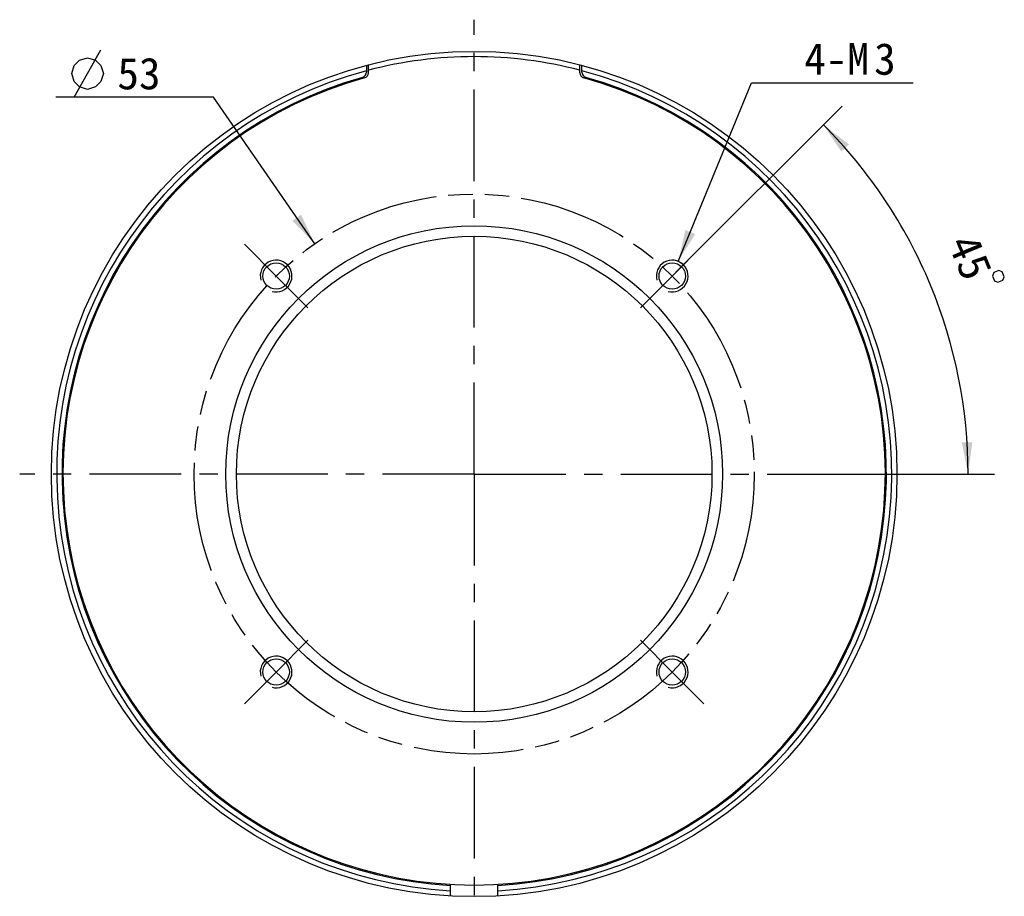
# Model space of a CAD drawing. Header units: millimetres. Extents: x 96 to 203, y 19 to 240.
# Tile 2 of 4: x 96 to 189, y 93 to 176. Entities that reach past the tile are written whole.
import ezdxf
from ezdxf.enums import TextEntityAlignment as Align

# ---------------------------------------------------------------- set-up
doc = ezdxf.new("R2010")
doc.units = ezdxf.units.MM
doc.header["$LTSCALE"] = 23.1
doc.linetypes.add('CENTER', pattern=[0.6, 0.375, -0.075, 0.075, -0.075])
doc.linetypes.add('PHANTOM', pattern=[0.8, 0.45, -0.05, 0.1, -0.05, 0.1, -0.05])
doc.layers.get('0').update_dxf_attribs({"linetype": 'CONTINUOUS'})
for name, color, linetype in [('00_COMPONENTS', 7, 'CONTINUOUS'), ('03_ALL_AXES', 7, 'CONTINUOUS'), ('07_ALL_HOLES', 7, 'CONTINUOUS'), ('51__DRAFT_DIMS', 7, 'CONTINUOUS')]:
    doc.layers.add(name, color=color, linetype=linetype)
doc.styles.get("Standard").update_dxf_attribs({"font": 'simfang.ttf'})
doc.dimstyles.new('DIMSTYLE_1', dxfattribs={"dimtxt": 3, "dimasz": 3, "dimexe": 2.5, "dimexo": 0.5, "dimgap": 3, "dimtad": 1, "dimdec": 1, "dimdsep": 46, "dimtxsty": 'STANDARD', "dimblk": '_FILLED', "dimblk1": '_FILLED', "dimblk2": '_FILLED', "dimcen": 0.09, "dimclrt": 3, "dimazin": 2, "dimtp": 0.5, "dimtm": 0.5, "dimtfac": 1, "dimtdec": -1, "dimtofl": 0, "dimtmove": 0, "dimatfit": 3, "dimldrblk": '_FILLED', "dimfxl": 1, "dimtolj": 1, "dimarcsym": 0})
doc.dimstyles.new('DIMSTYLE_4', dxfattribs={"dimtxt": 3, "dimasz": 3, "dimexe": 2.5, "dimexo": 0.5, "dimtad": 1, "dimdsep": 46, "dimtxsty": 'STANDARD', "dimblk": '_FILLED', "dimblk1": '_FILLED', "dimblk2": '_FILLED', "dimcen": 0.09, "dimclrt": 3, "dimazin": 2, "dimtp": 0.1, "dimtm": 0.1, "dimtfac": 1, "dimtofl": 0, "dimtmove": 0, "dimatfit": 1, "dimldrblk": '_FILLED', "dimfxl": 1, "dimtolj": 1, "dimarcsym": 0})
doc.dimstyles.new('DIMSTYLE_5', dxfattribs={"dimtxt": 3, "dimasz": 3, "dimexe": 2.5, "dimexo": 0.5, "dimtad": 1, "dimdsep": 46, "dimtxsty": 'STANDARD', "dimblk": '_FILLED', "dimblk1": '_FILLED', "dimblk2": '_FILLED', "dimcen": 0.09, "dimazin": 2, "dimtp": 0.1, "dimtm": 0.1, "dimtfac": 1, "dimtofl": 0, "dimtmove": 0, "dimatfit": 1, "dimldrblk": '_FILLED', "dimfxl": 1, "dimtolj": 1, "dimarcsym": 0})

# ---------------------------------------------------------------- blocks, each defined once
blk = doc.blocks.new('*D1')
at = {"layer": '51__DRAFT_DIMS', "color": 4}
for p, q in [((158.118, 152.192), (173.837, 167.91)), ((170.594, 133.1), (188.256, 133.1))]:
    blk.add_line(p, q, dxfattribs=at)
for start, end in [(22.5, 45), (0, 22.5)]:
    blk.add_arc((139.026, 133.1), 46.73, start, end, dxfattribs=at)
for points in [[(174.486, 164.296), (172.069, 166.143), (173.757, 163.612)], [(185.16, 136.082), (185.756, 133.1), (186.16, 136.114)]]:
    blk.add_solid(points, dxfattribs=at)
at = {"layer": '51__DRAFT_DIMS', "color": 3}
blk.add_text('45', height=3, rotation=-67.5, dxfattribs=at).set_placement((184.588, 153.054), align=Align.CENTER)
blk = doc.blocks.new('_FILLED')
at = {"color": 0, "linetype": 'ByBlock'}
blk.add_solid([(0, 0), (-1, 0.167), (-1, -0.167)], dxfattribs=at)
blk = doc.blocks.new('*D5')
at = {"layer": '51__DRAFT_DIMS', "color": 4}
for p, q in [((158.333, 153.226), (165.255, 170.137)), ((165.255, 170.137), (168.755, 170.137)), ((168.755, 170.137), (180.568, 170.137))]:
    blk.add_line(p, q, dxfattribs=at)
at = {"layer": '51__DRAFT_DIMS', "color": 4, "xscale": 3, "yscale": 3, "zscale": 3, "rotation": 247.7376866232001}
blk.add_blockref('_FILLED', (158.333, 153.226), dxfattribs=at)
at = {"layer": '51__DRAFT_DIMS', "color": 3}
for s, p in [('4-M', (170.255, 170.887)), ('3', (176.865, 170.887))]:
    blk.add_text(s, height=3, dxfattribs=at).set_placement(p)
blk = doc.blocks.new('*D6')
at = {"color": 1}
for p, q in [((110.85, 168.755), (99.444, 168.755)), ((114.35, 168.755), (110.85, 168.755)), ((123.946, 154.89), (114.35, 168.755))]:
    blk.add_line(p, q, dxfattribs=at)
at = {"color": 1, "xscale": 3, "yscale": 3, "zscale": 3, "rotation": 304.6861036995}
blk.add_blockref('_FILLED', (123.946, 154.89), dxfattribs=at)
at = {"color": 1}
blk.add_text('53', height=3, dxfattribs=at).set_placement((109.35, 169.505), align=Align.RIGHT)

msp = doc.modelspace()

# ---------------------------------------------------------------- linework, layer by layer
at = {"color": 1}
msp.add_line((101.1941, 168.7549), (103.6941, 173.2549), dxfattribs=at)
msp.add_lwpolyline([(100.9441, 171.0049), (101.1941, 171.7549), (101.6941, 172.2549), (102.4441, 172.5049), (103.1941, 172.2549), (103.6941, 171.7549), (103.9441, 171.0049), (103.6941, 170.2549), (103.1941, 169.7549), (102.4441, 169.5049), (101.6941, 169.7549), (101.1941, 170.2549), (100.9441, 171.0049)], dxfattribs=at)
at = {"layer": '00_COMPONENTS', "color": 7}
for p, q in [((128.8264, 171.7774), (128.8264, 171.2601)), ((129.0264, 171.0749), (129.0264, 171.8296)), ((149.0264, 171.0749), (149.0264, 171.8296)), ((149.2264, 171.2601), (149.2264, 171.7774)), ((128.8264, 171.2598), (128.8264, 171.1229)), ((149.2264, 171.1229), (149.2264, 171.2598)), ((136.7764, 93.1631), (136.7764, 94.2731)), ((141.2764, 93.1631), (141.2764, 94.2731))]:
    msp.add_line(p, q, dxfattribs=at)
for centre, radius in [((139.0264, 133.0998), 40), ((139.0264, 133.0998), 23.5), ((139.0264, 133.0998), 22.5), ((120.288, 151.8381), 1.25), ((157.7647, 151.8381), 1.25), ((120.288, 114.3614), 1.25), ((157.7647, 114.3614), 1.25)]:
    msp.add_circle(centre, radius, dxfattribs=at)
for centre, radius, start, end in [((139.0264, 133.0998), 39.5, 75.335146, 104.664854), ((139.0264, 133.0998), 39.5, 104.965046, 266.734548), ((139.0264, 133.0998), 39, 105.717, 266.692638), ((139.0264, 133.0998), 38.9, 105.455951, 74.544049), ((128.3264, 171.1229), 0.5, 285.717, 360), ((128.5264, 171.0749), 0.5, 285.455951, 360), ((139.0264, 133.0998), 39.5, 273.265452, 75.034957), ((139.0264, 133.0998), 39, 273.307362, 74.283), ((149.5264, 171.0749), 0.5, 180, 254.544049), ((149.7264, 171.1229), 0.5, 180, 254.283)]:
    msp.add_arc(centre, radius, start, end, dxfattribs=at)
at = {"layer": '00_COMPONENTS', "color": 4}
for centre in [(120.288, 151.8381), (157.7647, 151.8381), (120.288, 114.3614), (157.7647, 114.3614)]:
    msp.add_arc(centre, 1.5, 255, 195, dxfattribs=at)
at = {"layer": '03_ALL_AXES', "color": 1, "linetype": 'CENTER'}
for q in [(139.0264, 176.0998), (96.0264, 133.0998), (139.0264, 90.0998), (182.0264, 133.0998)]:
    msp.add_line((139.0264, 133.0998), q, dxfattribs=at)
at = {"layer": '07_ALL_HOLES', "color": 1, "linetype": 'CENTER'}
for p, q in [((120.288, 151.8381), (117.2828, 154.8433)), ((157.7647, 151.8381), (160.7699, 154.8433)), ((120.288, 151.8381), (123.2932, 148.8329)), ((157.7647, 151.8381), (154.7595, 148.8329)), ((120.288, 114.3614), (123.2932, 117.3666)), ((157.7647, 114.3614), (154.7595, 117.3666)), ((120.288, 114.3614), (117.2828, 111.3562)), ((157.7647, 114.3614), (160.7699, 111.3562))]:
    msp.add_line(p, q, dxfattribs=at)
at = {"layer": '07_ALL_HOLES', "color": 1, "linetype": 'PHANTOM'}
msp.add_circle((139.0264, 133.0998), 26.5, dxfattribs=at)
at = {"layer": '51__DRAFT_DIMS', "color": 3}
msp.add_lwpolyline([(188.6647, 152.3584), (188.2028, 152.167), (188.0675, 151.8404), (188.2588, 151.3785), (188.5855, 151.2432), (189.0474, 151.4345), (189.1827, 151.7612), (188.9914, 152.2231), (188.6647, 152.3584)], dxfattribs=at)
at = {"layer": '51__DRAFT_DIMS', "color": 4}
msp.add_arc((157.7647, 151.8381), 1.5, 49.302738, 90, dxfattribs=at)

# ---------------------------------------------------------------- dimensions: what is measured, and where the dimension line sits
at = {"color": 1}
dim = msp.add_diameter_dim_2p(p1=(123.9458, 154.8902), p2=(154.107, 111.3093), text='%%c<>', dimstyle='DIMSTYLE_5', override={"dimtih": 1, "dimtoh": 1, "dimpost": '<>'}, dxfattribs=at)
dim.commit()
dim.dimension.update_dxf_attribs({"geometry": '*D6', "text_midpoint": (107.1472, 171.0049), "dimtype": 163})
at = {"layer": '51__DRAFT_DIMS', "color": 4}
dim = msp.add_diameter_dim_2p(p1=(158.333, 153.2263), p2=(157.1964, 150.4499), text='4-M<>', dimstyle='DIMSTYLE_4', override={"dimtih": 1, "dimtoh": 1, "dimpost": '<>'}, dxfattribs=at)
dim.commit()
dim.dimension.update_dxf_attribs({"geometry": '*D5', "text_midpoint": (174.6617, 172.3867), "dimtype": 163})
dim = msp.add_angular_dim_2l(base=(182.1991, 150.9825), line1=((169.6264, 133.0998), (170.0937, 133.0998)), line2=((157.4343, 151.5077), (157.7647, 151.8381)), dimstyle='DIMSTYLE_1', dxfattribs=at)
dim.commit()
dim.dimension.update_dxf_attribs({"geometry": '*D1', "text_midpoint": (181.8419, 151.8216), "dimtype": 162})

doc.saveas('drawing.dxf')
